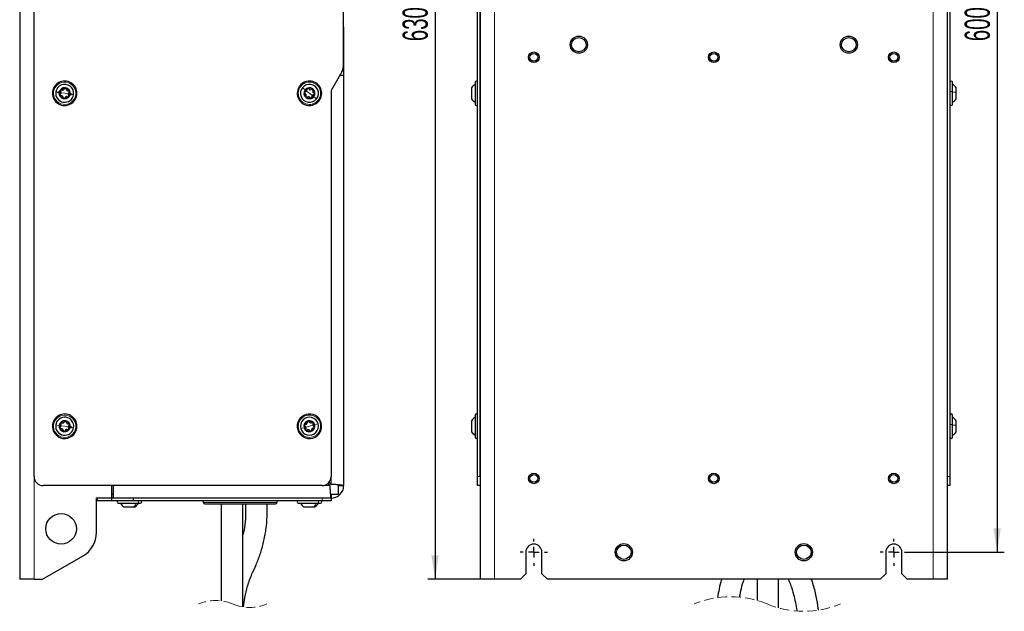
# Paper-space layout 'Blatt2' of a CAD drawing. Header units: millimetres. Extents: x 5 to 418, y 2 to 292.
# Tile 6 of 29: x 121 to 258, y 83 to 166. Entities that reach past the tile are written whole.
import ezdxf

# ---------------------------------------------------------------- set-up
doc = ezdxf.new("R2010")
doc.units = ezdxf.units.MM
doc.linetypes.add('HIDDEN', pattern=[1.905, 1.27, -0.635])
doc.layers.add('SLD-0', color=7, linetype='Continuous')
doc.styles.add('SLDTEXTSTYLE0', font='TXT', dxfattribs={"width": 0.605})
doc.dimstyles.new('SLDDIMSTYLE0', dxfattribs={"dimtxt": 3.5, "dimasz": 3.302, "dimexe": 0, "dimexo": 0.0625, "dimgap": 0.875, "dimtad": 1, "dimlfac": 4, "dimrnd": 1e-09, "dimzin": 12, "dimdsep": 46, "dimtxsty": 'SLDTEXTSTYLE0', "dimsah": 1, "dimcen": 0.09, "dimadec": 0, "dimazin": 3, "dimtfac": 1, "dimtofl": 0, "dimtmove": 0, "dimatfit": 3, "dimfxl": 1, "dimfrac": 2, "dimtolj": 1, "dimtzin": 12, "dimarcsym": 0})

# ---------------------------------------------------------------- blocks, each defined once
blk = doc.blocks.new('_D_16')
at = {"layer": 'SLD-0', "color": 7}
for p, q in [((244.44, 241.56), (257.92, 241.56)), ((256.92, 241.56), (256.92, 91.56)), ((244.44, 91.56), (257.92, 91.56))]:
    blk.add_line(p, q, dxfattribs=at)
for points in [[(256.92, 241.56), (256.41, 238.26), (257.43, 238.26)], [(256.92, 91.56), (257.43, 94.87), (256.41, 94.87)]]:
    blk.add_solid(points, dxfattribs=at)
at = {"layer": 'SLD-0', "color": 7, "insert": (252.41, 162.55), "char_height": 3.5, "attachment_point": 1, "rotation": 90, "style": 'SLDTEXTSTYLE0'}
blk.add_mtext('600', dxfattribs=at)
blk = doc.blocks.new('_D_17')
at = {"layer": 'SLD-0', "color": 7}
for p, q in [((185.09, 245.31), (177.84, 245.31)), ((178.84, 245.31), (178.84, 87.81)), ((185.09, 87.81), (177.84, 87.81))]:
    blk.add_line(p, q, dxfattribs=at)
for points in [[(178.84, 245.31), (178.34, 242.01), (179.35, 242.01)], [(178.84, 87.81), (179.35, 91.12), (178.34, 91.12)]]:
    blk.add_solid(points, dxfattribs=at)
at = {"layer": 'SLD-0', "color": 7, "insert": (174.33, 162.55), "char_height": 3.5, "attachment_point": 1, "rotation": 90, "style": 'SLDTEXTSTYLE0'}
blk.add_mtext('630', dxfattribs=at)
blk = doc.blocks.new('SW_CENTERMARKSYMBOL_16')
at = {"layer": 'SLD-0', "color": 0}
for p, q in [((0, 1.5), (0, 1.88)), ((-1.5, 0), (-1.88, 0)), ((0, 0), (-0.75, 0)), ((0, 0), (0, 0.75)), ((0, 0), (0, -0.75)), ((0, 0), (0.75, 0)), ((1.5, 0), (1.88, 0)), ((0, -1.5), (0, -1.88))]:
    blk.add_line(p, q, dxfattribs=at)
blk = doc.blocks.new('SW_CENTERMARKSYMBOL_17')
at = {"layer": 'SLD-0', "color": 0}
for p, q in [((0, 1.5), (0, 1.88)), ((-1.5, 0), (-1.88, 0)), ((0, 0), (-0.75, 0)), ((0, 0), (0, 0.75)), ((0, 0), (0, -0.75)), ((0, 0), (0.75, 0)), ((1.5, 0), (1.88, 0)), ((0, -1.5), (0, -1.88))]:
    blk.add_line(p, q, dxfattribs=at)

psp = doc.layouts.new('Blatt2')

# ---------------------------------------------------------------- linework, layer by layer
at = {"color": 7, "linetype": 'Continuous', "lineweight": 25}
for p, q in [((121.1473, 245.3134), (121.1473, 87.8134)), ((185.0946, 245.3134), (185.0946, 87.8134)), ((250.0446, 87.8134), (250.0446, 245.3134)), ((123.1473, 102.0634), (123.1473, 231.0634)), ((184.7196, 102.0634), (184.7196, 231.0634)), ((185.0946, 102.0634), (185.0946, 231.0634)), ((250.0446, 102.0634), (250.0446, 231.0634)), ((250.4196, 102.0634), (250.4196, 231.0634)), ((166.0723, 174.2023), (166.0723, 158.9245)), ((166.1473, 164.5634), (166.1473, 159.3134)), ((166.1473, 159.3134), (166.1473, 158.5634)), ((165.9049, 158.2995), (164.3973, 155.6884)), ((165.6242, 157.8134), (166.1473, 157.8134)), ((166.1473, 158.5634), (166.019, 158.5634)), ((166.1473, 158.5634), (166.1473, 157.8134)), ((166.1473, 157.8134), (166.1473, 100.8134)), ((183.8946, 156.0808), (183.8946, 154.5466)), ((184.4196, 156.8634), (184.4196, 153.7699)), ((250.7196, 155.5377), (250.7196, 156.8634)), ((251.2446, 155.4248), (251.2446, 156.0834)), ((126.5223, 155.3134), (126.5223, 155.5634)), ((128.2723, 155.3134), (128.2723, 155.0634)), ((164.3973, 155.6884), (164.3973, 102.0634)), ((250.7196, 153.7634), (250.7196, 155.5377)), ((251.2446, 154.5434), (251.2446, 155.4248)), ((183.8946, 154.5466), (183.8946, 154.546)), ((184.4196, 153.7699), (184.4196, 153.7634)), ((183.8946, 109.8332), (183.8946, 108.3118)), ((184.4196, 110.6134), (184.4196, 107.5505)), ((250.7196, 109.2891), (250.7196, 110.6134)), ((251.2446, 109.1755), (251.2446, 109.8334)), ((128.2723, 109.0634), (128.2723, 108.8134)), ((183.8946, 108.3118), (183.8946, 108.2936)), ((250.7196, 107.5134), (250.7196, 109.2891)), ((251.2446, 108.2934), (251.2446, 109.1755)), ((184.4196, 107.5505), (184.4196, 107.5134)), ((164.3973, 100.9902), (164.1152, 101.2723)), ((184.7196, 100.8134), (184.7196, 102.0634)), ((250.4196, 100.8134), (250.4196, 102.0634)), ((163.1473, 100.8134), (124.3973, 100.8134)), ((133.9473, 99.1384), (133.9473, 100.8134)), ((134.1973, 99.0634), (134.1973, 100.8134)), ((163.9384, 101.0955), (164.2206, 100.8134)), ((165.3973, 100.9096), (165.3973, 99.5884)), ((165.3973, 100.8134), (166.1473, 100.8134)), ((185.0946, 100.8134), (184.7196, 100.8134)), ((250.4196, 100.8134), (250.0446, 100.8134)), ((131.8223, 99.1384), (133.9473, 99.1384)), ((131.8223, 94.3086), (131.8223, 99.1384)), ((131.8973, 99.0634), (131.8223, 99.0634)), ((131.8973, 98.6884), (131.8223, 98.6884)), ((133.9096, 99.0634), (131.8973, 99.0634)), ((131.8973, 99.0634), (131.8973, 98.6884)), ((133.9096, 98.6884), (131.8973, 98.6884)), ((133.4473, 99.1384), (133.4473, 99.0634)), ((133.9096, 99.0634), (133.9096, 98.6884)), ((136.8973, 99.0634), (133.9096, 99.0634)), ((136.8973, 98.6884), (133.9096, 98.6884)), ((134.1973, 99.5884), (133.9473, 99.5884)), ((136.8973, 99.0634), (136.8973, 98.6884)), ((163.1473, 99.0634), (136.8973, 99.0634)), ((163.1473, 98.6884), (136.8973, 98.6884)), ((146.6473, 98.6884), (146.6473, 98.4884)), ((156.8973, 98.4884), (156.8973, 98.6884)), ((163.3961, 99.0634), (163.1473, 99.0634)), ((164.3973, 98.6884), (163.1473, 98.6884)), ((164.3973, 99.0634), (163.3961, 99.0634)), ((165.3973, 99.5884), (164.3125, 99.5884)), ((164.3973, 99.5884), (164.3973, 99.0634)), ((164.3973, 99.0634), (164.3973, 98.6884)), ((134.8473, 98.3884), (137.5519, 98.3884)), ((135.6273, 97.8634), (136.9709, 97.8634)), ((136.9709, 97.8634), (137.1673, 97.8634)), ((137.5519, 98.3884), (137.9473, 98.3884)), ((146.8473, 98.2884), (156.6973, 98.2884)), ((149.1569, 98.2884), (149.1569, 84.7948)), ((152.1569, 83.9704), (152.1569, 98.2884)), ((159.8473, 98.3884), (162.5519, 98.3884)), ((160.6273, 97.8634), (161.9709, 97.8634)), ((161.9709, 97.8634), (162.1673, 97.8634)), ((162.5519, 98.3884), (162.9473, 98.3884)), ((124.3223, 87.8134), (129.9473, 91.061)), ((191.4446, 91.5634), (191.4446, 88.5634)), ((193.6946, 88.5634), (193.6946, 91.5634)), ((241.4446, 91.5634), (241.4446, 88.5634)), ((243.6946, 88.5634), (243.6946, 91.5634)), ((123.1473, 87.8134), (121.1473, 87.8134)), ((123.1473, 87.8134), (124.3223, 87.8134)), ((187.0946, 87.8134), (185.0946, 87.8134)), ((190.6946, 87.8134), (187.0946, 87.8134)), ((190.6946, 87.8134), (191.4446, 88.5634)), ((193.6946, 88.5634), (194.4446, 87.8134)), ((240.6946, 87.8134), (194.4446, 87.8134)), ((223.5696, 87.8134), (223.5696, 84.869)), ((226.5696, 83.8264), (226.5696, 87.8134)), ((240.6946, 87.8134), (241.4446, 88.5634)), ((243.6946, 88.5634), (244.4446, 87.8134)), ((248.0446, 87.8134), (244.4446, 87.8134)), ((250.0446, 87.8134), (248.0446, 87.8134))]:
    psp.add_line(p, q, dxfattribs=at)
at = {"color": 7, "linetype": 'Continuous', "lineweight": 18}
for p, q in [((187.0946, 87.8134), (187.0946, 245.3134)), ((248.0446, 245.3134), (248.0446, 87.8134)), ((166.0723, 164.5634), (166.1473, 164.5634)), ((166.0723, 159.3134), (166.1473, 159.3134)), ((127.3973, 155.3134), (126.8932, 155.3871)), ((127.3973, 155.3134), (127.9015, 155.2397)), ((161.3973, 155.3134), (160.9976, 155.6293)), ((161.3973, 155.3134), (161.7971, 154.9975)), ((127.3973, 109.0634), (126.8933, 109.1376)), ((127.3973, 109.0634), (127.9014, 108.9892)), ((128.634, 108.8814), (128.1591, 108.9513)), ((161.3973, 109.0634), (160.907, 108.9249)), ((161.3973, 109.0634), (161.8876, 109.2018)), ((184.4196, 107.623), (184.4311, 107.5697)), ((184.7082, 107.5697), (184.7196, 107.623)), ((123.1473, 87.8134), (123.1473, 102.0634)), ((164.3973, 102.0634), (164.3973, 100.9902)), ((185.0946, 102.0634), (184.7196, 102.0634)), ((250.4196, 102.0634), (250.0446, 102.0634)), ((164.2206, 100.8134), (163.1473, 100.8134)), ((146.6473, 98.4884), (156.8973, 98.4884)), ((163.1473, 99.0634), (163.1473, 98.6884))]:
    psp.add_line(p, q, dxfattribs=at)
at = {"color": 7, "linetype": 'Continuous', "lineweight": 25, "flags": 128}
psp.add_lwpolyline([(166.1473, 164.5634), (166.1137, 164.9048), (166.0723, 165.0702)], dxfattribs=at)
at = {"color": 7, "linetype": 'Continuous', "lineweight": 18, "flags": 128}
for points in [[(160.1813, 156.2745), (160.1362, 156.3101), (160.0981, 156.3402), (160.0725, 156.3604), (160.0636, 156.3675)], [(160.4166, 156.0884), (160.5808, 155.9587), (160.7932, 155.7908)], [(125.8637, 155.5377), (125.8069, 155.546), (125.7587, 155.553), (125.7265, 155.5577), (125.7152, 155.5594)], [(126.1605, 155.4943), (126.3675, 155.464), (126.6354, 155.4248)], [(128.6342, 155.1325), (128.4272, 155.1628), (128.1592, 155.202)], [(128.931, 155.0891), (128.9878, 155.0808), (129.036, 155.0737), (129.0681, 155.069), (129.0794, 155.0674)], [(162.378, 154.5383), (162.2139, 154.668), (162.0015, 154.8359)], [(162.6134, 154.3523), (162.6584, 154.3167), (162.6966, 154.2865), (162.7221, 154.2664), (162.7311, 154.2593)], [(162.889, 109.4845), (162.9443, 109.5001), (162.9911, 109.5134), (163.0224, 109.5222), (163.0334, 109.5253)], [(125.8639, 109.2891), (125.8071, 109.2974), (125.7589, 109.3045), (125.7268, 109.3093), (125.7155, 109.3109)], [(126.1607, 109.2454), (126.3677, 109.2149), (126.6355, 109.1755)], [(128.9308, 108.8377), (128.9876, 108.8293), (129.0358, 108.8222), (129.0679, 108.8175), (129.0792, 108.8158)], [(159.9057, 108.6422), (159.8504, 108.6266), (159.8036, 108.6134), (159.7723, 108.6046), (159.7613, 108.6015)], [(160.1944, 108.7237), (160.3957, 108.7806), (160.6563, 108.8542)], [(162.6003, 109.403), (162.399, 109.3462), (162.1384, 109.2726)]]:
    psp.add_lwpolyline(points, dxfattribs=at)
at = {"color": 7, "linetype": 'Continuous', "lineweight": 25}
for centre, radius in [((198.8196, 162.0634), 1.2), ((198.8196, 162.0634), 1), ((236.3196, 162.0634), 1.2), ((236.3196, 162.0634), 1), ((192.5696, 160.3134), 0.7375), ((192.5696, 160.3134), 0.5375), ((217.5696, 160.3134), 0.7375), ((217.5696, 160.3134), 0.5375), ((242.5696, 160.3134), 0.7375), ((242.5696, 160.3134), 0.5375), ((192.5696, 101.8134), 0.7375), ((192.5696, 101.8134), 0.5375), ((217.5696, 101.8134), 0.7375), ((217.5696, 101.8134), 0.5375), ((242.5696, 101.8134), 0.7375), ((242.5696, 101.8134), 0.5375), ((126.8973, 94.8134), 2.125), ((205.0696, 91.5634), 1.2), ((205.0696, 91.5634), 1), ((230.0696, 91.5634), 1.2), ((230.0696, 91.5634), 1)]:
    psp.add_circle(centre, radius, dxfattribs=at)
for centre, radius, start, end in [((164.8224, 158.9245), 1.25, 329.999921, 0.000316), ((127.3973, 155.3134), 1.7, 351.68002, 171.680023), ((127.3973, 155.3134), 1.25, 351.68005, 171.68006), ((127.3973, 155.3134), 0.77, 351.68019, 171.679896), ((127.3973, 155.3134), 0.7, 81.67946, 141.68045), ((127.3973, 155.3134), 0.7, 21.679236, 81.680694), ((161.3973, 155.3134), 1.7, 141.680017, 321.680036), ((161.3973, 155.3134), 1.7, 321.680006, 141.680048), ((161.3973, 155.3134), 1.25, 141.680008, 321.680131), ((161.3973, 155.3134), 1.25, 321.680051, 141.680088), ((161.3973, 155.3134), 0.7, 111.680309, 171.68005), ((161.3973, 155.3134), 0.77, 321.680177, 141.679882), ((161.3973, 155.3134), 0.7, 51.680688, 111.679417), ((184.5696, 156.8634), 0.15, 0, 180), ((250.5696, 156.8634), 0.15, 0, 180), ((127.3973, 155.3134), 1.7, 171.68002, 351.680023), ((127.3973, 155.3134), 1.25, 171.680222, 351.679888), ((127.3973, 155.3134), 0.77, 171.68019, 351.679896), ((127.3973, 155.3134), 0.7, 141.680069, 201.679992), ((127.3973, 155.3134), 0.7, 201.679236, 261.680694), ((127.3973, 155.3134), 0.7, 261.67946, 321.68045), ((127.3973, 155.3134), 0.7, 321.680069, 21.679992), ((161.3973, 155.3134), 0.77, 141.680177, 321.679882), ((161.3973, 155.3134), 0.7, 171.680319, 231.679478), ((161.3973, 155.3134), 0.7, 231.680688, 291.679417), ((161.3973, 155.3134), 0.7, 291.680309, 351.68005), ((161.3973, 155.3134), 0.7, 351.680319, 51.679478), ((184.5696, 153.7634), 0.15, 180, 0), ((250.5696, 153.7634), 0.15, 180, 0), ((127.3973, 109.0634), 1.7, 351.62717, 171.627182), ((127.3973, 109.0634), 1.25, 351.62719, 171.627162), ((127.3973, 109.0634), 0.77, 351.627183, 171.627169), ((127.3973, 109.0634), 0.7, 141.627069, 201.627302), ((127.3973, 109.0634), 0.7, 81.62703, 141.627364), ((127.3973, 109.0634), 0.7, 21.626944, 81.627357), ((161.3973, 109.0634), 1.7, 15.766486, 195.766476), ((161.3973, 109.0634), 1.7, 195.766494, 15.766469), ((161.3973, 109.0634), 1.25, 15.766462, 195.766514), ((161.3973, 109.0634), 0.77, 15.766497, 195.76644), ((161.3973, 109.0634), 0.7, 105.76637, 165.766585), ((161.3973, 109.0634), 0.7, 45.76653, 105.766439), ((161.3973, 109.0634), 0.7, 345.766305, 45.766662), ((184.5696, 110.6134), 0.15, 359.999555, 180.000445), ((250.5696, 110.6134), 0.15, 359.999555, 180.000445), ((127.3973, 109.0634), 1.7, 171.627178, 351.627174), ((127.3973, 109.0634), 1.25, 171.627192, 351.62716), ((127.3973, 109.0634), 0.77, 171.627183, 351.627169), ((127.3973, 109.0634), 0.7, 201.626916, 261.627384), ((127.3973, 109.0634), 0.7, 261.627246, 321.627131), ((127.3973, 109.0634), 0.7, 321.627073, 21.627301), ((161.3973, 109.0634), 1.25, 195.766462, 15.766514), ((161.3973, 109.0634), 0.77, 195.766497, 15.76644), ((161.3973, 109.0634), 0.7, 165.766305, 225.766662), ((161.3973, 109.0634), 0.7, 225.766487, 285.766501), ((161.3973, 109.0634), 0.7, 285.766323, 345.766619), ((184.5696, 107.5134), 0.15, 179.999544, 0.000456), ((250.5696, 107.5134), 0.15, 179.999544, 0.000456), ((124.3973, 102.0634), 1.25, 179.999957, 270), ((163.1473, 102.0634), 1.25, 270.000061, 359.999897), ((164.3973, 100.8134), 1.75, 269.999983, 0.000033), ((134.8473, 98.5384), 0.15, 90, 270), ((137.9473, 98.5384), 0.15, 269.999822, 90.000178), ((146.8473, 98.4884), 0.2, 180.00009, 269.99971), ((156.6973, 98.4884), 0.2, 270.000432, 359.999568), ((159.8473, 98.5384), 0.15, 90, 270), ((162.9473, 98.5384), 0.15, 270.000356, 89.999644), ((128.0723, 94.3086), 3.75, 300.000032, 359.999979), ((192.5696, 91.5634), 1.125, 0.000038, 179.999962), ((242.5696, 91.5634), 1.125, 0.000038, 179.999962)]:
    psp.add_arc(centre, radius, start, end, dxfattribs=at)
at = {"color": 7, "linetype": 'Continuous', "lineweight": 18}
for centre, start, end in [((127.3973, 155.3134), 351.68014, 171.680058), ((161.3973, 155.3134), 141.680064, 321.680085), ((161.3973, 155.3134), 321.680064, 141.680085), ((127.3973, 155.3134), 171.68014, 351.680058), ((127.3973, 109.0634), 351.627199, 171.627155), ((161.3973, 109.0634), 15.766473, 195.766493), ((161.3973, 109.0634), 195.766477, 15.766489), ((127.3973, 109.0634), 171.6272, 351.627154)]:
    psp.add_arc(centre, 1.55, start, end, dxfattribs=at)
at = {"color": 7, "linetype": 'HIDDEN', "lineweight": 18}
for centre, radius, start, end in [((148.356, 78.6744), 6.1725, 67.380135, 112.619865), ((219.9, 72.1736), 13.215, 67.380135, 112.619865), ((153.1041, 90.0699), 6.1725, 247.380135, 292.619865), ((230.0655, 96.5706), 13.215, 247.380135, 292.619865)]:
    psp.add_arc(centre, radius, start, end, dxfattribs=at)
at = {"color": 7, "linetype": 'Continuous', "lineweight": 25}
for points, knots in [([(127.4986, 156.006), (127.4822, 156.0067), (127.4498, 156.0082), (127.4049, 155.9894), (127.3688, 155.9595), (127.355, 155.9325), (127.3483, 155.9192)], [0, 0, 0, 0, 0.26156541, 0.51668509, 0.76228719, 1, 1, 1, 1]), ([(127.6178, 155.8797), (127.6152, 155.8943), (127.6098, 155.9241), (127.5837, 155.9632), (127.5461, 155.9941), (127.5146, 156.002), (127.4986, 156.006)], [0, 0, 0, 0, 0.23672997, 0.48283568, 0.73852692, 1, 1, 1, 1]), ([(161.1387, 155.9639), (161.1242, 155.9563), (161.0953, 155.9413), (161.0659, 155.9026), (161.0495, 155.8586), (161.0511, 155.8283), (161.0519, 155.8135)], [0, 0, 0, 0, 0.261610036, 0.516709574, 0.762379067, 1, 1, 1, 1]), ([(161.3051, 155.9141), (161.2955, 155.9254), (161.2759, 155.9485), (161.2338, 155.9693), (161.1858, 155.9773), (161.1545, 155.9684), (161.1387, 155.9639)], [0, 0, 0, 0, 0.23667896, 0.48284019, 0.73852676, 1, 1, 1, 1]), ([(184.4196, 156.5591), (184.3181, 156.4948), (184.115, 156.3661), (183.9681, 156.1758), (183.8946, 156.0808)], [0, 0, 0, 0, 0.50019562, 1, 1, 1, 1]), ([(251.2446, 156.0834), (251.1712, 156.1788), (251.0243, 156.3695), (250.8212, 156.4988), (250.7196, 156.5634)], [0, 0, 0, 0, 0.4999991, 1, 1, 1, 1]), ([(251.2446, 156.0834), (251.1712, 156.1787), (251.0243, 156.3695), (250.8212, 156.4987), (250.7196, 156.5633)], [0, 0, 0, 0, 0.49999517, 1, 1, 1, 1]), ([(126.7966, 155.2212), (126.7853, 155.2116), (126.7622, 155.192), (126.7414, 155.1499), (126.7335, 155.1018), (126.7424, 155.0706), (126.7469, 155.0548)], [0, 0, 0, 0, 0.23667499, 0.48297785, 0.73873849, 1, 1, 1, 1]), ([(126.7469, 155.0548), (126.7544, 155.0402), (126.7694, 155.0114), (126.8081, 154.9819), (126.8521, 154.9656), (126.8824, 154.9672), (126.8973, 154.968)], [0, 0, 0, 0, 0.26142455, 0.51655209, 0.76216713, 1, 1, 1, 1]), ([(126.7966, 155.2212), (126.8209, 155.2425), (126.858, 155.2751), (126.8869, 155.3355), (126.9004, 155.3857), (126.902, 155.4377), (126.8918, 155.5041), (126.8654, 155.5463), (126.8482, 155.5738)], [0, 0, 0, 0, 0.24045333, 0.36813992, 0.49886189, 0.63012294, 0.75849611, 1, 1, 1, 1]), ([(126.8481, 155.7474), (126.8393, 155.7336), (126.8219, 155.7062), (126.8157, 155.6579), (126.8235, 155.6117), (126.84, 155.5863), (126.8482, 155.5738)], [0, 0, 0, 0, 0.2616128, 0.51670645, 0.76238862, 1, 1, 1, 1]), ([(127.0171, 155.7875), (127.0031, 155.7925), (126.9746, 155.8027), (126.9278, 155.7997), (126.8822, 155.7825), (126.8596, 155.7592), (126.8481, 155.7474)], [0, 0, 0, 0, 0.23668032, 0.4828392, 0.73852909, 1, 1, 1, 1]), ([(127.1768, 154.747), (127.1705, 154.7787), (127.1608, 154.8272), (127.123, 154.8824), (127.0862, 154.9191), (127.042, 154.9465), (126.9793, 154.9709), (126.9297, 154.9691), (126.8973, 154.968)], [0, 0, 0, 0, 0.2404763, 0.3681689, 0.49888045, 0.63013294, 0.75850527, 1, 1, 1, 1]), ([(127.0171, 155.7875), (127.0477, 155.7772), (127.0945, 155.7613), (127.1613, 155.7665), (127.2115, 155.7799), (127.2573, 155.8045), (127.3098, 155.8466), (127.333, 155.8905), (127.3483, 155.9192)], [0, 0, 0, 0, 0.240481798, 0.368166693, 0.498886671, 0.630139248, 0.758505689, 1, 1, 1, 1]), ([(127.1768, 154.747), (127.1795, 154.7324), (127.1849, 154.7026), (127.2109, 154.6635), (127.2486, 154.6327), (127.2801, 154.6248), (127.296, 154.6207)], [0, 0, 0, 0, 0.23672997, 0.48283568, 0.73852692, 1, 1, 1, 1]), ([(127.296, 154.6207), (127.3125, 154.62), (127.3449, 154.6186), (127.3898, 154.6373), (127.4259, 154.6673), (127.4397, 154.6943), (127.4464, 154.7076)], [0, 0, 0, 0, 0.26156541, 0.51668509, 0.76228719, 1, 1, 1, 1]), ([(127.7776, 154.8392), (127.747, 154.8496), (127.7001, 154.8655), (127.6334, 154.8603), (127.5832, 154.8468), (127.5374, 154.8223), (127.4849, 154.7802), (127.4616, 154.7363), (127.4464, 154.7076)], [0, 0, 0, 0, 0.2404783, 0.36816844, 0.49888447, 0.63013762, 0.75850463, 1, 1, 1, 1]), ([(127.6178, 155.8797), (127.6242, 155.8481), (127.6338, 155.7996), (127.6717, 155.7443), (127.7084, 155.7076), (127.7526, 155.6802), (127.8153, 155.6558), (127.865, 155.6576), (127.8974, 155.6588)], [0, 0, 0, 0, 0.2404769, 0.36816981, 0.49888493, 0.63013671, 0.75850935, 1, 1, 1, 1]), ([(127.7776, 154.8392), (127.7915, 154.8342), (127.8201, 154.824), (127.8669, 154.827), (127.9125, 154.8442), (127.9351, 154.8675), (127.9465, 154.8793)], [0, 0, 0, 0, 0.23668765, 0.48284417, 0.7385316, 1, 1, 1, 1]), ([(127.9981, 155.4056), (127.9738, 155.3843), (127.9366, 155.3517), (127.9077, 155.2913), (127.8943, 155.2411), (127.8927, 155.1891), (127.9029, 155.1226), (127.9293, 155.0805), (127.9465, 155.053)], [0, 0, 0, 0, 0.24045384, 0.36814071, 0.49886295, 0.63012429, 0.75849773, 1, 1, 1, 1]), ([(128.0478, 155.572), (128.0402, 155.5865), (128.0253, 155.6153), (127.9866, 155.6448), (127.9426, 155.6612), (127.9123, 155.6596), (127.8974, 155.6588)], [0, 0, 0, 0, 0.26142194, 0.51654693, 0.76215952, 1, 1, 1, 1]), ([(127.9465, 154.8793), (127.9554, 154.8932), (127.9728, 154.9206), (127.979, 154.9688), (127.9712, 155.0151), (127.9546, 155.0405), (127.9465, 155.053)], [0, 0, 0, 0, 0.26161153, 0.51670393, 0.7623849, 1, 1, 1, 1]), ([(127.9981, 155.4056), (128.0094, 155.4152), (128.0325, 155.4348), (128.0533, 155.4769), (128.0612, 155.5249), (128.0523, 155.5562), (128.0478, 155.572)], [0, 0, 0, 0, 0.23667499, 0.48297785, 0.73873849, 1, 1, 1, 1]), ([(160.7047, 155.4147), (160.704, 155.3983), (160.7026, 155.3658), (160.7213, 155.321), (160.7512, 155.2848), (160.7783, 155.2711), (160.7916, 155.2643)], [0, 0, 0, 0, 0.2614353, 0.51654259, 0.76216876, 1, 1, 1, 1]), ([(160.831, 155.5339), (160.8164, 155.5312), (160.7866, 155.5258), (160.7475, 155.4998), (160.7166, 155.4621), (160.7087, 155.4306), (160.7047, 155.4147)], [0, 0, 0, 0, 0.23668266, 0.48298344, 0.73874043, 1, 1, 1, 1]), ([(160.9232, 154.9331), (160.9336, 154.9637), (160.9494, 155.0106), (160.9442, 155.0773), (160.9308, 155.1275), (160.9062, 155.1733), (160.8641, 155.2258), (160.8202, 155.2491), (160.7916, 155.2643)], [0, 0, 0, 0, 0.24048463, 0.36816979, 0.49888428, 0.63013909, 0.75850518, 1, 1, 1, 1]), ([(160.831, 155.5339), (160.8627, 155.5402), (160.9112, 155.5499), (160.9664, 155.5877), (161.0031, 155.6245), (161.0305, 155.6687), (161.0549, 155.7314), (161.0531, 155.781), (161.0519, 155.8135)], [0, 0, 0, 0, 0.240453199, 0.368139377, 0.498860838, 0.630117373, 0.758500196, 1, 1, 1, 1]), ([(160.9232, 154.9331), (160.9182, 154.9192), (160.908, 154.8907), (160.911, 154.8438), (160.9282, 154.7983), (160.9515, 154.7756), (160.9633, 154.7642)], [0, 0, 0, 0, 0.23671925, 0.48282545, 0.73851663, 1, 1, 1, 1]), ([(160.9633, 154.7642), (160.9772, 154.7553), (161.0045, 154.7379), (161.0528, 154.7317), (161.099, 154.7395), (161.1245, 154.7561), (161.137, 154.7642)], [0, 0, 0, 0, 0.26156844, 0.51668214, 0.76227677, 1, 1, 1, 1]), ([(161.4896, 154.7126), (161.4682, 154.7369), (161.4356, 154.7741), (161.3752, 154.803), (161.325, 154.8164), (161.2731, 154.818), (161.2066, 154.8078), (161.1645, 154.7814), (161.137, 154.7642)], [0, 0, 0, 0, 0.24047846, 0.36816808, 0.49888526, 0.63013753, 0.758507, 1, 1, 1, 1]), ([(161.3051, 155.9141), (161.3264, 155.8898), (161.3591, 155.8527), (161.4195, 155.8238), (161.4696, 155.8104), (161.5216, 155.8087), (161.5881, 155.819), (161.6302, 155.8453), (161.6577, 155.8625)], [0, 0, 0, 0, 0.24047846, 0.36816808, 0.49888526, 0.63013753, 0.758507, 1, 1, 1, 1]), ([(161.4896, 154.7126), (161.4992, 154.7013), (161.5187, 154.6782), (161.5608, 154.6574), (161.6089, 154.6495), (161.6401, 154.6584), (161.6559, 154.6629)], [0, 0, 0, 0, 0.23667896, 0.48284019, 0.73852676, 1, 1, 1, 1]), ([(161.6559, 154.6629), (161.6705, 154.6705), (161.6993, 154.6855), (161.7288, 154.7241), (161.7451, 154.7681), (161.7435, 154.7984), (161.7427, 154.8133)], [0, 0, 0, 0, 0.261610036, 0.516709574, 0.762379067, 1, 1, 1, 1]), ([(161.8314, 155.8626), (161.8175, 155.8714), (161.7901, 155.8889), (161.7419, 155.8951), (161.6956, 155.8872), (161.6702, 155.8707), (161.6577, 155.8625)], [0, 0, 0, 0, 0.26156844, 0.51668214, 0.76227677, 1, 1, 1, 1]), ([(161.9637, 155.0929), (161.932, 155.0866), (161.8835, 155.0769), (161.8283, 155.039), (161.7916, 155.0023), (161.7642, 154.9581), (161.7398, 154.8954), (161.7416, 154.8457), (161.7427, 154.8133)], [0, 0, 0, 0, 0.24045341, 0.36813969, 0.49886127, 0.63012585, 0.75849999, 1, 1, 1, 1]), ([(161.8715, 155.6936), (161.8765, 155.7076), (161.8867, 155.7361), (161.8837, 155.783), (161.8665, 155.8285), (161.8432, 155.8511), (161.8314, 155.8626)], [0, 0, 0, 0, 0.23671925, 0.48282545, 0.73851663, 1, 1, 1, 1]), ([(161.8715, 155.6936), (161.8611, 155.663), (161.8453, 155.6162), (161.8504, 155.5494), (161.8639, 155.4993), (161.8885, 155.4534), (161.9306, 155.401), (161.9745, 155.3777), (162.0031, 155.3625)], [0, 0, 0, 0, 0.24048463, 0.36816979, 0.49888428, 0.63013909, 0.75850518, 1, 1, 1, 1]), ([(161.9637, 155.0929), (161.9783, 155.0955), (162.0081, 155.1009), (162.0472, 155.127), (162.078, 155.1647), (162.086, 155.1962), (162.09, 155.2121)], [0, 0, 0, 0, 0.23668266, 0.48298344, 0.73874043, 1, 1, 1, 1]), ([(162.09, 155.2121), (162.0907, 155.2285), (162.0921, 155.2609), (162.0734, 155.3058), (162.0435, 155.342), (162.0164, 155.3557), (162.0031, 155.3625)], [0, 0, 0, 0, 0.2614353, 0.51654259, 0.76216876, 1, 1, 1, 1]), ([(251.2446, 154.6207), (251.2433, 154.6212), (251.2356, 154.6235), (251.2326, 154.6318), (251.2302, 154.6385)], [0, 0, 0, 0, 0.17910637, 1, 1, 1, 1]), ([(183.8946, 154.546), (183.9681, 154.4509), (184.115, 154.2607), (184.3181, 154.132), (184.4196, 154.0676)], [0, 0, 0, 0, 0.49980438, 1, 1, 1, 1]), ([(250.7196, 154.0634), (250.8212, 154.128), (251.0243, 154.2572), (251.1712, 154.448), (251.2446, 154.5434)], [0, 0, 0, 0, 0.50000135, 1, 1, 1, 1]), ([(250.7196, 154.0634), (250.8212, 154.128), (251.0243, 154.2572), (251.1712, 154.448), (251.2446, 154.5434)], [0, 0, 0, 0, 0.5000009, 1, 1, 1, 1]), ([(126.8485, 109.4979), (126.8397, 109.4841), (126.8222, 109.4567), (126.816, 109.4085), (126.8238, 109.3622), (126.8403, 109.3368), (126.8484, 109.3243)], [0, 0, 0, 0, 0.26161303, 0.51670557, 0.7623765, 1, 1, 1, 1]), ([(127.0175, 109.5379), (127.0036, 109.5429), (126.9751, 109.5531), (126.9282, 109.5502), (126.8826, 109.533), (126.86, 109.5097), (126.8485, 109.4979)], [0, 0, 0, 0, 0.23668034, 0.48283732, 0.73853136, 1, 1, 1, 1]), ([(127.0175, 109.5379), (127.0481, 109.5275), (127.095, 109.5116), (127.1617, 109.5167), (127.2119, 109.5301), (127.2578, 109.5546), (127.3102, 109.5967), (127.3336, 109.6406), (127.3488, 109.6692)], [0, 0, 0, 0, 0.24048217, 0.36816966, 0.49888558, 0.63013743, 0.75850683, 1, 1, 1, 1]), ([(127.4993, 109.7559), (127.4828, 109.7567), (127.4504, 109.7581), (127.4055, 109.7394), (127.3693, 109.7095), (127.3556, 109.6825), (127.3488, 109.6692)], [0, 0, 0, 0, 0.26156834, 0.5166876, 0.76228473, 1, 1, 1, 1]), ([(127.6184, 109.6295), (127.6157, 109.6441), (127.6103, 109.674), (127.5843, 109.713), (127.5467, 109.7439), (127.5152, 109.7519), (127.4993, 109.7559)], [0, 0, 0, 0, 0.23671655, 0.48283271, 0.73852204, 1, 1, 1, 1]), ([(127.6184, 109.6295), (127.6247, 109.5979), (127.6343, 109.5493), (127.6721, 109.4941), (127.7088, 109.4573), (127.753, 109.4299), (127.8156, 109.4055), (127.8653, 109.4072), (127.8977, 109.4083)], [0, 0, 0, 0, 0.2404805, 0.36816976, 0.49888771, 0.63014044, 0.75850714, 1, 1, 1, 1]), ([(160.8567, 109.3411), (160.8889, 109.3441), (160.9381, 109.3487), (160.9969, 109.3807), (161.0372, 109.4134), (161.0691, 109.4546), (161.0998, 109.5144), (161.1031, 109.564), (161.1053, 109.5964)], [0, 0, 0, 0, 0.24048111, 0.36816904, 0.49888326, 0.63013818, 0.7585069, 1, 1, 1, 1]), ([(161.2071, 109.737), (161.1918, 109.731), (161.1617, 109.7191), (161.1284, 109.6836), (161.1076, 109.6416), (161.106, 109.6113), (161.1053, 109.5964)], [0, 0, 0, 0, 0.2615691, 0.51668636, 0.7622848, 1, 1, 1, 1]), ([(161.3675, 109.6704), (161.3591, 109.6827), (161.342, 109.7077), (161.3023, 109.7327), (161.2553, 109.7455), (161.2233, 109.7399), (161.2071, 109.737)], [0, 0, 0, 0, 0.23671845, 0.48283374, 0.73852762, 1, 1, 1, 1]), ([(161.3675, 109.6704), (161.3862, 109.6441), (161.4148, 109.6037), (161.4719, 109.5688), (161.5205, 109.5503), (161.572, 109.5433), (161.6392, 109.5466), (161.6838, 109.5685), (161.7129, 109.5828)], [0, 0, 0, 0, 0.24047861, 0.36816849, 0.4988864, 0.63013877, 0.75850768, 1, 1, 1, 1]), ([(161.8856, 109.5649), (161.8728, 109.5751), (161.8474, 109.5953), (161.8, 109.6065), (161.7532, 109.6034), (161.7262, 109.5896), (161.7129, 109.5828)], [0, 0, 0, 0, 0.26142914, 0.516541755, 0.762163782, 1, 1, 1, 1]), ([(161.9081, 109.3927), (161.9145, 109.4061), (161.9277, 109.4334), (161.9295, 109.4804), (161.9171, 109.5274), (161.8962, 109.5523), (161.8856, 109.5649)], [0, 0, 0, 0, 0.23668388, 0.48298576, 0.73873447, 1, 1, 1, 1]), ([(184.4196, 110.3131), (184.3181, 110.2485), (184.1149, 110.1193), (183.9681, 109.9285), (183.8946, 109.8332)], [0, 0, 0, 0, 0.50001569, 1, 1, 1, 1]), ([(251.2446, 109.8334), (251.1712, 109.9288), (251.0243, 110.1195), (250.8212, 110.2488), (250.7196, 110.3134)], [0, 0, 0, 0, 0.49999902, 1, 1, 1, 1]), ([(251.2446, 109.8334), (251.1712, 109.9288), (251.0243, 110.1195), (250.8212, 110.2488), (250.7196, 110.3134)], [0, 0, 0, 0, 0.49999826, 1, 1, 1, 1]), ([(126.7965, 108.9717), (126.7852, 108.9621), (126.7621, 108.9426), (126.7412, 108.9005), (126.7333, 108.8524), (126.7421, 108.8212), (126.7466, 108.8054)], [0, 0, 0, 0, 0.23668241, 0.48298318, 0.73873322, 1, 1, 1, 1]), ([(126.7466, 108.8054), (126.7542, 108.7908), (126.7691, 108.762), (126.8078, 108.7325), (126.8518, 108.7161), (126.882, 108.7177), (126.8969, 108.7184)], [0, 0, 0, 0, 0.26142752, 0.5165389, 0.76217267, 1, 1, 1, 1]), ([(126.7965, 108.9717), (126.8208, 108.993), (126.858, 109.0256), (126.8869, 109.086), (126.9004, 109.1361), (126.9021, 109.1881), (126.8919, 109.2546), (126.8656, 109.2968), (126.8484, 109.3243)], [0, 0, 0, 0, 0.24045309, 0.36813864, 0.49886139, 0.63012086, 0.75849666, 1, 1, 1, 1]), ([(127.1763, 108.4972), (127.17, 108.5289), (127.1604, 108.5774), (127.1226, 108.6327), (127.0859, 108.6694), (127.0417, 108.6969), (126.979, 108.7213), (126.9294, 108.7196), (126.8969, 108.7184)], [0, 0, 0, 0, 0.240479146, 0.368167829, 0.498885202, 0.630137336, 0.758503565, 1, 1, 1, 1]), ([(127.1763, 108.4972), (127.179, 108.4826), (127.1843, 108.4528), (127.2103, 108.4137), (127.248, 108.3828), (127.2795, 108.3749), (127.2954, 108.3708)], [0, 0, 0, 0, 0.23671706, 0.48283312, 0.73852234, 1, 1, 1, 1]), ([(127.2954, 108.3708), (127.3118, 108.3701), (127.3443, 108.3686), (127.3891, 108.3873), (127.4253, 108.4172), (127.4391, 108.4443), (127.4459, 108.4575)], [0, 0, 0, 0, 0.26156896, 0.51667929, 0.76228417, 1, 1, 1, 1]), ([(127.7771, 108.5889), (127.7465, 108.5993), (127.6997, 108.6152), (127.633, 108.6101), (127.5828, 108.5967), (127.5369, 108.5721), (127.4844, 108.5301), (127.4611, 108.4862), (127.4459, 108.4575)], [0, 0, 0, 0, 0.24047862, 0.36816668, 0.49888319, 0.63013535, 0.75850551, 1, 1, 1, 1]), ([(127.7771, 108.5889), (127.7911, 108.5839), (127.8196, 108.5736), (127.8665, 108.5766), (127.912, 108.5937), (127.9347, 108.6171), (127.9461, 108.6288)], [0, 0, 0, 0, 0.23668754, 0.48284218, 0.73853382, 1, 1, 1, 1]), ([(127.9982, 109.1551), (127.9739, 109.1338), (127.9367, 109.1012), (127.9077, 109.0408), (127.8943, 108.9906), (127.8926, 108.9386), (127.9027, 108.8722), (127.9291, 108.83), (127.9463, 108.8025)], [0, 0, 0, 0, 0.24045278, 0.36813815, 0.49886073, 0.63012003, 0.75849459, 1, 1, 1, 1]), ([(128.0481, 109.3214), (128.0405, 109.336), (128.0255, 109.3648), (127.9869, 109.3943), (127.9429, 109.4107), (127.9126, 109.4091), (127.8977, 109.4083)], [0, 0, 0, 0, 0.261424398, 0.516542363, 0.762164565, 1, 1, 1, 1]), ([(127.9461, 108.6288), (127.955, 108.6427), (127.9725, 108.6701), (127.9787, 108.7183), (127.9709, 108.7646), (127.9544, 108.79), (127.9463, 108.8025)], [0, 0, 0, 0, 0.261612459, 0.516705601, 0.762376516, 1, 1, 1, 1]), ([(127.9982, 109.1551), (128.0095, 109.1646), (128.0326, 109.1842), (128.0535, 109.2263), (128.0614, 109.2743), (128.0525, 109.3056), (128.0481, 109.3214)], [0, 0, 0, 0, 0.236682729, 0.482982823, 0.738732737, 1, 1, 1, 1]), ([(160.7188, 109.2355), (160.7164, 109.2192), (160.7117, 109.1871), (160.7257, 109.1406), (160.7517, 109.1015), (160.7772, 109.0851), (160.7897, 109.077)], [0, 0, 0, 0, 0.26161208, 0.51670728, 0.76237539, 1, 1, 1, 1]), ([(160.8567, 109.3411), (160.8419, 109.3399), (160.8117, 109.3376), (160.7702, 109.3157), (160.7356, 109.2815), (160.7245, 109.2509), (160.7188, 109.2355)], [0, 0, 0, 0, 0.236680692, 0.482840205, 0.738530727, 1, 1, 1, 1]), ([(160.8866, 108.734), (160.9, 108.7634), (160.9206, 108.8083), (160.9223, 108.8753), (160.9141, 108.9265), (160.8944, 108.9747), (160.8579, 109.0312), (160.8167, 109.0589), (160.7897, 109.077)], [0, 0, 0, 0, 0.24045415, 0.36813996, 0.49886169, 0.63012009, 0.75849669, 1, 1, 1, 1]), ([(160.8866, 108.734), (160.8801, 108.7206), (160.867, 108.6933), (160.8652, 108.6464), (160.8776, 108.5993), (160.8985, 108.5744), (160.909, 108.5618)], [0, 0, 0, 0, 0.23668063, 0.48298297, 0.73873281, 1, 1, 1, 1]), ([(160.909, 108.5618), (160.9219, 108.5516), (160.9473, 108.5314), (160.9946, 108.5203), (161.0415, 108.5233), (161.0685, 108.5372), (161.0818, 108.544)], [0, 0, 0, 0, 0.26142908, 0.51654163, 0.76216359, 1, 1, 1, 1]), ([(161.4272, 108.4563), (161.4085, 108.4827), (161.3798, 108.523), (161.3227, 108.558), (161.2742, 108.5765), (161.2227, 108.5835), (161.1555, 108.5801), (161.1109, 108.5583), (161.0818, 108.544)], [0, 0, 0, 0, 0.240478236, 0.368168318, 0.498886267, 0.630138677, 0.758507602, 1, 1, 1, 1]), ([(161.4272, 108.4563), (161.4356, 108.4441), (161.4527, 108.4191), (161.4924, 108.3941), (161.5393, 108.3812), (161.5714, 108.3869), (161.5875, 108.3897)], [0, 0, 0, 0, 0.23671927, 0.4828344, 0.7385278, 1, 1, 1, 1]), ([(161.5875, 108.3897), (161.6028, 108.3958), (161.633, 108.4077), (161.6663, 108.4431), (161.6871, 108.4852), (161.6886, 108.5155), (161.6894, 108.5304)], [0, 0, 0, 0, 0.26156888, 0.5166862, 0.76228413, 1, 1, 1, 1]), ([(161.938, 108.7857), (161.9058, 108.7827), (161.8566, 108.778), (161.7977, 108.7461), (161.7574, 108.7133), (161.7256, 108.6722), (161.6949, 108.6123), (161.6916, 108.5627), (161.6894, 108.5304)], [0, 0, 0, 0, 0.24047749, 0.36816628, 0.49888091, 0.6301362, 0.7585055, 1, 1, 1, 1]), ([(161.9081, 109.3927), (161.8947, 109.3634), (161.8741, 109.3184), (161.8723, 109.2515), (161.8806, 109.2002), (161.9003, 109.1521), (161.9367, 109.0956), (161.978, 109.0679), (162.005, 109.0498)], [0, 0, 0, 0, 0.24045222, 0.36813813, 0.49885996, 0.63011874, 0.75849285, 1, 1, 1, 1]), ([(161.938, 108.7857), (161.9528, 108.7868), (161.983, 108.7891), (162.0245, 108.811), (162.0591, 108.8453), (162.0702, 108.8758), (162.0758, 108.8913)], [0, 0, 0, 0, 0.236688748, 0.482837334, 0.738532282, 1, 1, 1, 1]), ([(162.0758, 108.8913), (162.0783, 108.9075), (162.083, 108.9397), (162.069, 108.9862), (162.0429, 109.0253), (162.0175, 109.0417), (162.005, 109.0498)], [0, 0, 0, 0, 0.26161219, 0.51670674, 0.76237462, 1, 1, 1, 1]), ([(183.8946, 108.2936), (183.9681, 108.1982), (184.1149, 108.0075), (184.3181, 107.8783), (184.4196, 107.8137)], [0, 0, 0, 0, 0.499984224, 1, 1, 1, 1]), ([(250.7196, 107.8134), (250.8212, 107.878), (251.0243, 108.0072), (251.1712, 108.198), (251.2446, 108.2934)], [0, 0, 0, 0, 0.50000098, 1, 1, 1, 1]), ([(250.7196, 107.8134), (250.8212, 107.878), (251.0243, 108.0072), (251.1712, 108.198), (251.2446, 108.2934)], [0, 0, 0, 0, 0.50000183, 1, 1, 1, 1]), ([(251.2446, 108.3708), (251.2433, 108.3712), (251.2355, 108.3735), (251.2326, 108.3818), (251.2301, 108.3887)], [0, 0, 0, 0, 0.17791545, 1, 1, 1, 1]), ([(164.2206, 100.8134), (164.2336, 100.6202), (164.2581, 100.2555), (164.2867, 99.7568), (164.3379, 99.3879), (164.3393, 99.1546), (164.3886, 99.0771), (164.3973, 99.0634)], [0, 0, 0, 0, 0.32965442, 0.62216219, 0.84465804, 0.97260418, 1, 1, 1, 1]), ([(166.1473, 100.8134), (166.1146, 100.8272), (165.9929, 100.8785), (165.7091, 100.8886), (165.2882, 100.9344), (164.8319, 100.9616), (164.5237, 100.9819), (164.3973, 100.9902)], [0, 0, 0, 0, 0.06017606, 0.22377107, 0.47450033, 0.78440604, 1, 1, 1, 1]), ([(135.1473, 98.3884), (135.2119, 98.2868), (135.3412, 98.0837), (135.5319, 97.9368), (135.6273, 97.8634)], [0, 0, 0, 0, 0.50000037, 1, 1, 1, 1]), ([(137.1673, 97.8634), (137.2627, 97.9368), (137.4535, 98.0837), (137.5827, 98.2868), (137.6473, 98.3884)], [0, 0, 0, 0, 0.49999963, 1, 1, 1, 1]), ([(152.5308, 98.2884), (152.5344, 97.7307), (152.5416, 96.62), (152.4192, 95.172), (152.229, 94.3018), (152.1569, 93.9722)], [0, 0, 0, 0, 0.3851495, 0.76713588, 1, 1, 1, 1]), ([(152.2444, 83.9575), (152.2992, 84.4041), (152.4198, 85.386), (152.8027, 86.9235), (153.3323, 88.4333), (154.0328, 89.8684), (154.5884, 91.3395), (155.0553, 92.9771), (155.384, 94.736), (155.5439, 96.5227), (155.535, 97.7178), (155.5307, 98.2884)], [0, 0, 0, 0, 0.09099713, 0.2000664, 0.31991237, 0.41405146, 0.52295791, 0.63768685, 0.7582296, 0.88457202, 1, 1, 1, 1]), ([(160.1473, 98.3884), (160.2119, 98.2868), (160.3412, 98.0837), (160.5319, 97.9368), (160.6273, 97.8634)], [0, 0, 0, 0, 0.50000037, 1, 1, 1, 1]), ([(162.1673, 97.8634), (162.2627, 97.9368), (162.4535, 98.0837), (162.5827, 98.2868), (162.6473, 98.3884)], [0, 0, 0, 0, 0.50000039, 1, 1, 1, 1]), ([(218.6302, 87.8134), (218.5117, 87.3582), (218.2928, 86.5174), (218.1596, 85.659), (218.0985, 85.2653)], [0, 0, 0, 0, 0.54134456, 1, 1, 1, 1]), ([(221.1569, 85.3288), (221.2272, 85.7351), (221.3729, 86.5779), (221.6363, 87.3918), (221.7728, 87.8134)], [0, 0, 0, 0, 0.48205441, 1, 1, 1, 1]), ([(227.9176, 87.8134), (228.0276, 87.5462), (228.3104, 86.859), (228.6366, 85.768), (228.9057, 84.5828), (229.0648, 83.8088), (229.097, 83.4158), (229.099, 83.391)], [0, 0, 0, 0, 0.18877008, 0.48544594, 0.74237835, 0.98369908, 1, 1, 1, 1]), ([(232.1054, 83.514), (232.0989, 83.5838), (232.0398, 84.2237), (231.7869, 85.4852), (231.4708, 86.8572), (231.1774, 87.6357), (231.1105, 87.8134)], [0, 0, 0, 0, 0.04752425, 0.43589849, 0.87127962, 1, 1, 1, 1])]:
    psp.add_open_spline(points, degree=3, knots=knots, dxfattribs=at)
at = {"color": 7, "linetype": 'Continuous', "lineweight": 18}
for points, knots in [([(184.4196, 156.5634), (184.3181, 156.4988), (184.1149, 156.3695), (183.9681, 156.1788), (183.8946, 156.0834)], [0, 0, 0, 0, 0.5000009, 1, 1, 1, 1]), ([(250.7196, 155.5377), (250.716, 155.5407), (250.7036, 155.5509), (250.6699, 155.5531), (250.6245, 155.5589), (250.5696, 155.5596), (250.5148, 155.5589), (250.4694, 155.5531), (250.4357, 155.5509), (250.4233, 155.5407), (250.4196, 155.5377)], [0, 0, 0, 0, 0.0459331, 0.1541528, 0.31319201, 0.5, 0.68680799, 0.8458472, 0.9540669, 1, 1, 1, 1]), ([(250.7196, 155.4943), (250.8167, 155.4858), (250.9928, 155.4705), (251.1667, 155.4389), (251.2446, 155.4248)], [0, 0, 0, 0, 0.55153073, 1, 1, 1, 1]), ([(184.4196, 154.0686), (184.3181, 154.1329), (184.1151, 154.2615), (183.9681, 154.4516), (183.8946, 154.5466)], [0, 0, 0, 0, 0.50024206, 1, 1, 1, 1]), ([(184.4196, 154.0634), (184.3181, 154.128), (184.1149, 154.2572), (183.9681, 154.448), (183.8946, 154.5434)], [0, 0, 0, 0, 0.5000009, 1, 1, 1, 1]), ([(184.4196, 153.7699), (184.4219, 153.7503), (184.4264, 153.7112), (184.4611, 153.6615), (184.5107, 153.6283), (184.5696, 153.6166), (184.6286, 153.6283), (184.6781, 153.6615), (184.7129, 153.7112), (184.7174, 153.7503), (184.7196, 153.7699)], [0, 0, 0, 0, 0.12475457, 0.2496567, 0.37475736, 0.5, 0.62524264, 0.7503433, 0.87524543, 1, 1, 1, 1]), ([(184.4196, 107.8433), (184.3182, 107.9062), (184.1158, 108.0317), (183.9682, 108.2186), (183.8946, 108.3118)], [0, 0, 0, 0, 0.50139236, 1, 1, 1, 1]), ([(250.7196, 109.2891), (250.716, 109.2921), (250.7036, 109.3024), (250.6699, 109.3046), (250.6245, 109.3104), (250.5696, 109.3112), (250.5148, 109.3104), (250.4694, 109.3046), (250.4356, 109.3024), (250.4233, 109.2921), (250.4196, 109.2891)], [0, 0, 0, 0, 0.046018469, 0.154239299, 0.313243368, 0.5, 0.686756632, 0.845760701, 0.953981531, 1, 1, 1, 1]), ([(250.7196, 109.2454), (250.8167, 109.2369), (250.9928, 109.2215), (251.1667, 109.1897), (251.2446, 109.1755)], [0, 0, 0, 0, 0.55150526, 1, 1, 1, 1]), ([(184.4196, 107.5505), (184.4219, 107.5313), (184.4265, 107.4928), (184.4613, 107.444), (184.5109, 107.4116), (184.5696, 107.4003), (184.6284, 107.4116), (184.678, 107.444), (184.7128, 107.4928), (184.7174, 107.5313), (184.7196, 107.5505)], [0, 0, 0, 0, 0.12359908, 0.24802166, 0.37360409, 0.5, 0.62639591, 0.75197834, 0.87640092, 1, 1, 1, 1]), ([(137.5519, 98.3884), (137.5667, 98.3908), (137.598, 98.396), (137.6347, 98.4324), (137.6582, 98.4812), (137.6664, 98.5384), (137.6582, 98.5955), (137.6347, 98.6443), (137.598, 98.6808), (137.5667, 98.6859), (137.5519, 98.6884)], [0, 0, 0, 0, 0.107763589, 0.226335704, 0.358697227, 0.500000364, 0.641301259, 0.773662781, 0.892236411, 1, 1, 1, 1]), ([(162.5519, 98.3884), (162.5667, 98.3908), (162.598, 98.396), (162.6347, 98.4324), (162.6582, 98.4812), (162.6664, 98.5384), (162.6582, 98.5955), (162.6347, 98.6443), (162.598, 98.6808), (162.5667, 98.6859), (162.5519, 98.6884)], [0, 0, 0, 0, 0.10776653, 0.22633658, 0.35869768, 0.50000036, 0.64130081, 0.77366191, 0.89223347, 1, 1, 1, 1]), ([(137.3284, 98.3884), (137.2816, 98.288), (137.1908, 98.0935), (137.0426, 97.9384), (136.9709, 97.8634)], [0, 0, 0, 0, 0.5161089, 1, 1, 1, 1]), ([(162.3284, 98.3884), (162.2816, 98.288), (162.1908, 98.0935), (162.0426, 97.9384), (161.9709, 97.8634)], [0, 0, 0, 0, 0.516109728, 1, 1, 1, 1])]:
    psp.add_open_spline(points, degree=3, knots=knots, dxfattribs=at)

# ---------------------------------------------------------------- block references
at = {"layer": 'SLD-0', "color": 7}
for name, p in [('SW_CENTERMARKSYMBOL_16', (192.5696, 91.5634)), ('SW_CENTERMARKSYMBOL_17', (242.5696, 91.5634))]:
    psp.add_blockref(name, p, dxfattribs=at)

# ---------------------------------------------------------------- dimensions: what is measured, and where the dimension line sits
for base, p1, p2, picture, middle in [((178.8448, 87.8134), (185.0946, 245.3134), (185.0946, 87.8134), '_D_17', (178.8448, 166.5634)), ((256.9191, 91.5634), (244.4446, 241.5634), (244.4446, 91.5634), '_D_16', (256.9191, 166.5634))]:
    dim = psp.add_linear_dim(base=base, p1=p1, p2=p2, angle=90, dimstyle='SLDDIMSTYLE0', dxfattribs=at)
    dim.commit()
    dim.dimension.update_dxf_attribs({"geometry": picture, "text_midpoint": middle, "dimtype": 160})

doc.saveas('drawing.dxf')
